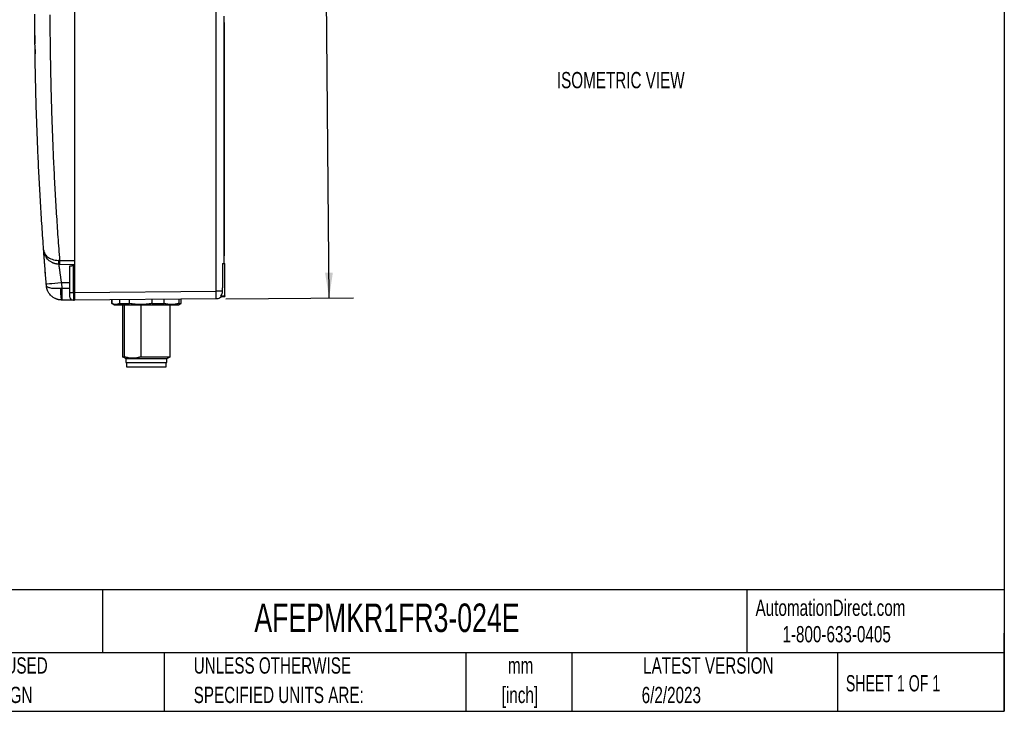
# Model space of a CAD drawing. Header units: millimetres. Extents: x 13 to 546, y 13 to 419.
# Tile 8 of 15: x 290 to 546, y 13 to 193. Entities that reach past the tile are written whole.
import ezdxf

# ---------------------------------------------------------------- set-up
doc = ezdxf.new("R2010")
doc.units = ezdxf.units.MM
doc.header["$LTSCALE"] = 2
doc.layers.add('DIMENSIONS', color=140, linetype='Continuous', lineweight=25)
doc.layers.add('TEXT', color=140, linetype='Continuous', lineweight=25)
doc.styles.add('SLDTEXTSTYLE0', font='TXT', dxfattribs={"width": 0.7})
doc.styles.add('SLDTEXTSTYLE1', font='TXT', dxfattribs={"width": 0.65})
doc.dimstyles.new('SLDDIMSTYLE0', dxfattribs={"dimtxt": 4.316016, "dimasz": 6.604, "dimexe": 0, "dimexo": 0.0625, "dimgap": 1.079004, "dimtad": 0, "dimtih": 1, "dimtoh": 1, "dimrnd": 1e-09, "dimzin": 12, "dimdsep": 46, "dimtxsty": 'SLDTEXTSTYLE0', "dimsah": 1, "dimcen": 0.09, "dimadec": 0, "dimazin": 3, "dimtfac": 1, "dimtofl": 0, "dimtmove": 0, "dimatfit": 3, "dimfxl": 0, "dimfrac": 2, "dimtolj": 1, "dimtzin": 12, "dimarcsym": 0})

# ---------------------------------------------------------------- blocks, each defined once
blk = doc.blocks.new('SW_NOTE_0_1')
at = {"layer": 'TEXT', "color": 0, "char_height": 4.233, "attachment_point": 2, "style": 'SLDTEXTSTYLE0'}
for s, insert in [('mm', (5.69, 5.46)), ('[inch]', (5.52, -2.19))]:
    blk.add_mtext(s, dxfattribs=dict(at, insert=insert))
blk = doc.blocks.new('SW_NOTE_0_2')
at = {"layer": 'TEXT', "color": 0, "char_height": 4.2333, "attachment_point": 1, "style": 'SLDTEXTSTYLE0'}
for s, insert in [('UNLESS OTHERWISE', (0, 5.46)), ('SPECIFIED UNITS ARE:', (0, -2.19))]:
    blk.add_mtext(s, dxfattribs=dict(at, insert=insert))
blk = doc.blocks.new('SW_NOTE_0_6')
at = {"layer": 'TEXT', "color": 0, "char_height": 4.2333, "attachment_point": 1, "style": 'SLDTEXTSTYLE0'}
for s, insert in [('METRIC UNITS USED', (0, 5.46)), ('FOR PART DESIGN', (0, -2.19))]:
    blk.add_mtext(s, dxfattribs=dict(at, insert=insert))
blk = doc.blocks.new('_D_6')
at = {"layer": 'DIMENSIONS'}
for p, q in [((325.46, 317.21), (375.09, 317.64)), ((368.74, 317.58), (369.55, 224.78)), ((363.2, 216.95), (361.75, 216.95)), ((361.75, 216.95), (361.75, 210.09)), ((376.03, 216.95), (377.48, 216.95)), ((377.48, 216.95), (377.48, 210.09)), ((361.75, 210.09), (363.2, 210.09)), ((377.48, 210.09), (376.03, 210.09)), ((370.46, 120.18), (369.68, 209.12)), ((343.58, 119.95), (376.81, 120.24))]:
    blk.add_line(p, q, dxfattribs=at)
for points in [[(368.74, 317.58), (367.78, 310.97), (369.81, 310.99)], [(370.46, 120.18), (371.42, 126.8), (369.39, 126.78)]]:
    blk.add_solid(points, dxfattribs=at)
at = {"layer": 'DIMENSIONS', "char_height": 4.233, "attachment_point": 1, "style": 'SLDTEXTSTYLE0'}
for s, insert in [('197.4', (361.41, 223.37)), ('7.77', (363.2, 215.55))]:
    blk.add_mtext(s, dxfattribs=dict(at, insert=insert))

msp = doc.modelspace()

# ---------------------------------------------------------------- linework, layer by layer
for p, q in [((341.041, 121.927), (341.041, 298.606)), ((304.224, 262.306), (304.224, 129.906)), ((343.024, 191.843), (343.224, 191.843)), ((343.224, 131.138), (343.224, 191.843)), ((343.024, 131.138), (343.224, 131.138)), ((300.326, 129.974), (304.224, 129.906)), ((300.326, 128.974), (304.224, 128.906)), ((302.924, 128.456), (302.924, 121.586)), ((304.224, 128.57), (303.924, 128.544)), ((303.924, 121.586), (303.924, 128.544)), ((304.204, 128.568), (304.204, 128.907)), ((304.224, 129.906), (304.224, 128.57)), ((304.224, 128.57), (304.224, 121.606)), ((342.752, 129.196), (343.324, 129.196)), ((343.324, 120.779), (343.324, 129.196)), ((296.687, 126.106), (296.613, 127.033)), ((296.703, 125.909), (296.687, 126.106)), ((300.794, 124.106), (300.915, 122.663)), ((302.924, 124.106), (300.794, 124.106)), ((302.924, 122.628), (300.915, 122.663)), ((302.924, 121.586), (303.924, 121.586)), ((304.224, 121.586), (303.924, 121.586)), ((303.924, 121.586), (303.924, 119.606)), ((304.224, 121.606), (341.041, 121.927)), ((342.192, 120.779), (343.324, 120.779)), ((342.515, 120.594), (343.324, 120.594)), ((343.324, 120.779), (343.324, 120.594)), ((303.893, 119.612), (300.915, 119.664)), ((303.924, 119.606), (304.224, 119.606)), ((304.112, 119.606), (304.141, 119.606)), ((341.041, 119.927), (304.224, 119.606)), ((313.924, 119.691), (313.924, 118.77)), ((313.924, 118.77), (313.924, 119.691)), ((313.924, 118.77), (314.524, 118.424)), ((313.924, 118.77), (313.924, 118.77)), ((314.524, 118.424), (331.324, 118.424)), ((315.934, 119.708), (315.934, 118.77)), ((315.934, 118.77), (318.515, 118.77)), ((316.742, 118.424), (316.742, 104.799)), ((317.207, 104.799), (317.207, 118.424)), ((318.515, 118.77), (318.515, 119.731)), ((321.57, 104.799), (321.57, 118.424)), ((324.339, 119.782), (324.339, 118.77)), ((324.339, 118.77), (327.514, 118.77)), ((327.514, 118.77), (327.514, 119.809)), ((329.106, 104.799), (329.106, 118.424)), ((331.324, 118.424), (331.924, 118.77)), ((331.329, 119.843), (331.329, 118.77)), ((331.329, 118.77), (331.924, 118.77)), ((331.924, 118.77), (331.924, 119.848)), ((317.207, 104.799), (316.742, 104.799)), ((316.924, 104.799), (317.574, 104.424)), ((317.527, 104.799), (317.207, 104.799)), ((317.574, 104.424), (317.574, 103.424)), ((317.574, 104.424), (328.274, 104.424)), ((317.574, 103.424), (328.274, 103.424)), ((317.774, 103.424), (317.774, 102.324)), ((321.57, 104.799), (321.25, 104.799)), ((329.106, 104.799), (321.57, 104.799)), ((328.074, 102.324), (328.074, 103.424)), ((328.274, 104.424), (328.924, 104.799)), ((328.274, 103.424), (328.274, 104.424)), ((317.774, 102.324), (328.074, 102.324))]:
    msp.add_line(p, q)
at = {"flags": 128}
msp.add_lwpolyline([(293.948, 184.821), (293.949, 184.773), (293.949, 184.726), (293.95, 184.679), (293.951, 184.632), (293.951, 184.585), (293.952, 184.537), (293.953, 184.49), (293.953, 184.443)], dxfattribs=at)
for centre, radius, start, end in [((1166.603, 196.106), 872.728, 180.578398, 180.646398), ((303.924, 120.606), 1, 180, 270)]:
    msp.add_arc(centre, radius, start, end)
for points, knots in [([(296.183, 132.687), (296.109, 133.708), (295.963, 135.75), (295.756, 138.815), (295.56, 141.88), (295.374, 144.945), (295.2, 148.011), (295.036, 151.078), (294.883, 154.145), (294.741, 157.212), (294.609, 160.28), (294.489, 163.347), (294.379, 166.416), (294.28, 169.484), (294.191, 172.553), (294.114, 175.621), (294.047, 178.69), (293.991, 181.759), (293.946, 184.828), (293.912, 187.897), (293.888, 190.966), (293.881, 193.012), (293.878, 194.035)], [0, 0, 0, 0, 0.050021, 0.1000397, 0.1500562, 0.2000706, 0.2500827, 0.3000926, 0.3501003, 0.4001058, 0.4501092, 0.5001103, 0.5501091, 0.6001058, 0.6501003, 0.7000926, 0.7500827, 0.8000706, 0.8500562, 0.9000397, 0.9500209, 1, 1, 1, 1]), ([(297.809, 193.814), (297.812, 192.799), (297.82, 190.77), (297.844, 187.726), (297.879, 184.683), (297.924, 181.64), (297.98, 178.597), (298.047, 175.555), (298.124, 172.513), (298.212, 169.472), (298.31, 166.431), (298.42, 163.391), (298.54, 160.351), (298.67, 157.311), (298.811, 154.272), (298.963, 151.233), (299.126, 148.195), (299.299, 145.157), (299.483, 142.12), (299.677, 139.082), (299.882, 136.046), (300.098, 133.01), (300.25, 130.986), (300.326, 129.974)], [0, 0, 0, 0, 0.0476375, 0.0952695, 0.1428966, 0.1905192, 0.238138, 0.2857537, 0.3333667, 0.3809776, 0.4285871, 0.4761957, 0.5238041, 0.5714127, 0.6190222, 0.6666331, 0.7142462, 0.7618618, 0.8094807, 0.8571033, 0.9047304, 0.9523624, 1, 1, 1, 1]), ([(343.024, 193.466), (343.024, 187.232), (343.024, 176.52), (343.024, 160.157), (343.024, 144.968), (343.024, 134.256), (343.024, 129.196)], [0, 0, 0, 0, 0.2909999, 0.5, 0.763814, 1, 1, 1, 1]), ([(293.909, 188.457), (293.909, 188.445), (293.909, 188.418), (293.911, 188.23), (293.913, 188.01), (293.915, 187.801), (293.917, 187.559), (293.919, 187.385), (293.92, 187.296)], [0, 0, 0, 0, 0.21389508, 0.45159771, 0.57983854, 0.71398772, 0.8540425, 1, 1, 1, 1]), ([(293.953, 184.443), (293.953, 184.434), (293.954, 184.413), (293.954, 184.366), (293.955, 184.298), (293.957, 184.207), (293.958, 184.094), (293.96, 183.957), (293.962, 183.818), (293.963, 183.712), (293.964, 183.65), (293.964, 183.643), (293.964, 183.64)], [0, 0, 0, 0, 0.0534127, 0.118861, 0.1963276, 0.2857923, 0.3872316, 0.5006188, 0.6441811, 0.7752893, 0.8939066, 1, 1, 1, 1]), ([(296.183, 132.687), (296.206, 132.367), (296.298, 132.049), (296.624, 131.444), (296.857, 131.156), (297.487, 130.638), (297.882, 130.409), (298.848, 130.072), (299.428, 129.969), (300.028, 129.972)], [0, 0, 0, 0, 0.25, 0.25, 0.5, 0.5, 0.75, 0.75, 1, 1, 1, 1]), ([(300.102, 128.978), (300.046, 128.98), (299.932, 128.983), (299.762, 128.997), (299.592, 129.019), (299.422, 129.047), (299.252, 129.083), (299.084, 129.127), (298.917, 129.178), (298.752, 129.237), (298.589, 129.303), (298.252, 129.457), (297.758, 129.757), (297.223, 130.244), (296.787, 130.81), (296.537, 131.284), (296.387, 131.673), (296.3, 131.958), (296.222, 132.302), (296.196, 132.552), (296.183, 132.687)], [0, 0, 0, 0, 0.0253422, 0.0508812, 0.0766418, 0.1026486, 0.1289252, 0.1554945, 0.1823788, 0.2095995, 0.2371772, 0.2651319, 0.3849413, 0.5167616, 0.6303725, 0.7600016, 0.804778, 0.8597028, 0.9247769, 1, 1, 1, 1]), ([(296.878, 123.775), (296.87, 123.871), (296.854, 124.065), (296.83, 124.355), (296.806, 124.644), (296.782, 124.933), (296.759, 125.222), (296.72, 125.699), (296.667, 126.36), (296.601, 127.182), (296.539, 127.974), (296.461, 128.974), (296.374, 130.11), (296.304, 131.04), (296.26, 131.639), (296.232, 132.013), (296.21, 132.31), (296.196, 132.502), (296.188, 132.615), (296.183, 132.676), (296.183, 132.683), (296.183, 132.687)], [0, 0, 0, 0, 0.0208434, 0.0416756, 0.0625189, 0.0833955, 0.1043276, 0.1253371, 0.1879729, 0.250575, 0.3130691, 0.3758021, 0.5008092, 0.6255427, 0.6878036, 0.7504335, 0.8128664, 0.8752436, 0.9170689, 0.9585918, 1, 1, 1, 1]), ([(296.476, 128.776), (296.472, 128.827), (296.45, 129.112), (296.449, 129.136), (296.447, 129.155)], [0, 0, 0, 0, 0.1806952, 1, 1, 1, 1]), ([(300.028, 129.972), (300.024, 129.749), (300.032, 129.228), (300.075, 128.979), (300.102, 128.978)], [0, 0, 0, 0, 0.4285714, 1, 1, 1, 1]), ([(300.326, 128.974), (300.289, 128.975), (300.214, 128.976), (300.14, 128.977), (300.102, 128.978)], [0, 0, 0, 0, 0.50000107, 1, 1, 1, 1]), ([(300.102, 128.978), (300.102, 128.977), (300.103, 128.976), (300.104, 128.962), (300.108, 128.939), (300.112, 128.908), (300.117, 128.867), (300.124, 128.817), (300.132, 128.758), (300.141, 128.69), (300.162, 128.533), (300.203, 128.226), (300.261, 127.803), (300.31, 127.453), (300.342, 127.222), (300.379, 126.967), (300.418, 126.689), (300.461, 126.387), (300.508, 126.06), (300.558, 125.71), (300.612, 125.337), (300.67, 124.944), (300.73, 124.531), (300.773, 124.249), (300.794, 124.106)], [0, 0, 0, 0, 0.02710359, 0.05430905, 0.08161719, 0.10902878, 0.13654459, 0.16416539, 0.19189192, 0.21972492, 0.24766512, 0.36174167, 0.47723856, 0.51579619, 0.55614602, 0.59828889, 0.64222536, 0.68795573, 0.73548005, 0.78479819, 0.83590983, 0.88881447, 0.94351146, 1, 1, 1, 1]), ([(300.326, 129.974), (300.322, 129.712), (300.319, 129.452), (300.319, 129.082), (300.322, 128.974), (300.326, 128.974)], [0, 0, 0, 0, 0.5, 0.5, 1, 1, 1, 1]), ([(303.924, 128.544), (303.89, 128.541), (303.824, 128.535), (303.729, 128.527), (303.641, 128.519), (303.559, 128.512), (303.485, 128.506), (303.418, 128.5), (303.358, 128.494), (303.305, 128.49), (303.258, 128.485), (303.181, 128.479), (303.083, 128.47), (302.991, 128.462), (302.934, 128.457), (302.927, 128.456), (302.924, 128.456)], [0, 0, 0, 0, 0.064519, 0.1258328, 0.1839412, 0.238844, 0.2905411, 0.3390324, 0.3843179, 0.4263977, 0.4652718, 0.5009408, 0.6309177, 0.757401, 0.8804184, 1, 1, 1, 1]), ([(304.18, 128.907), (304.178, 128.887), (304.172, 128.848), (304.167, 128.707), (304.165, 128.566), (304.165, 128.565)], [0, 0, 0, 0, 0.496662, 0.9935976, 1, 1, 1, 1]), ([(342.752, 129.196), (342.75, 128.519), (342.746, 127.307), (342.731, 125.827), (342.711, 124.687), (342.692, 123.723), (342.671, 122.78), (342.664, 122.175), (342.662, 121.927)], [0, 0, 0, 0, 0.279476, 0.4999977, 0.6110432, 0.7500013, 0.8979494, 1, 1, 1, 1]), ([(300.794, 124.106), (299.615, 124.008), (297.589, 123.838), (296.878, 123.776), (296.878, 123.775)], [0, 0, 0, 0, 0.5714286, 1, 1, 1, 1]), ([(300.58, 122.644), (300.518, 122.64), (300.394, 122.633), (300.209, 122.626), (300.025, 122.62), (299.842, 122.617), (299.66, 122.617), (299.48, 122.619), (299.302, 122.623), (299.127, 122.629), (298.797, 122.647), (298.326, 122.691), (297.817, 122.779), (297.417, 122.895), (297.195, 122.998), (297.068, 123.087), (296.996, 123.153), (296.935, 123.235), (296.922, 123.298), (296.915, 123.331)], [0, 0, 0, 0, 0.03134911, 0.06286828, 0.09456735, 0.12645346, 0.15853133, 0.19080369, 0.22327168, 0.25593528, 0.28879382, 0.41291179, 0.54449171, 0.65468655, 0.77734012, 0.81807068, 0.86877583, 0.92943015, 1, 1, 1, 1]), ([(300.831, 119.665), (300.769, 119.667), (300.644, 119.671), (300.456, 119.688), (300.268, 119.714), (300.081, 119.748), (299.895, 119.792), (299.711, 119.844), (299.528, 119.906), (299.347, 119.977), (299.005, 120.131), (298.514, 120.425), (297.976, 120.905), (297.536, 121.466), (297.282, 121.938), (297.128, 122.326), (297.039, 122.608), (296.958, 122.949), (296.93, 123.198), (296.915, 123.331)], [0, 0, 0, 0, 0.0313697, 0.0629135, 0.0946355, 0.1265399, 0.1586309, 0.1909125, 0.2233887, 0.2560633, 0.2889402, 0.4130335, 0.5446906, 0.6547663, 0.7774221, 0.8192471, 0.8702862, 0.9305379, 1, 1, 1, 1]), ([(300.58, 122.644), (300.569, 121.974), (300.598, 120.414), (300.741, 119.667), (300.831, 119.665)], [0, 0, 0, 0, 0.4285714, 1, 1, 1, 1]), ([(300.915, 122.663), (300.909, 122.271), (300.903, 121.878), (300.896, 121.153), (300.894, 120.82), (300.894, 120.265), (300.896, 120.043), (300.903, 119.742), (300.909, 119.664), (300.915, 119.664)], [0, 0, 0, 0, 0.25, 0.25, 0.5, 0.5, 0.75, 0.75, 1, 1, 1, 1]), ([(302.924, 121.586), (302.924, 121.326), (302.924, 121.077), (302.924, 120.709), (302.924, 120.606), (302.924, 120.606)], [0, 0, 0, 0, 0.5, 0.5, 1, 1, 1, 1]), ([(304.224, 121.586), (304.224, 121.537), (304.224, 121.438), (304.224, 121.292), (304.224, 121.147), (304.224, 121.004), (304.224, 120.865), (304.224, 120.73), (304.224, 120.599), (304.224, 120.475), (304.224, 120.356), (304.224, 120.244), (304.224, 120.139), (304.224, 120.043), (304.224, 119.955), (304.224, 119.876), (304.224, 119.806), (304.224, 119.747), (304.224, 119.697), (304.224, 119.658), (304.224, 119.629), (304.224, 119.611), (304.224, 119.608), (304.224, 119.606)], [0, 0, 0, 0, 0.0476198, 0.0952392, 0.1428585, 0.1904775, 0.2380963, 0.285715, 0.3333336, 0.3809521, 0.4285706, 0.4761891, 0.5238075, 0.571426, 0.6190446, 0.6666633, 0.7142821, 0.7619012, 0.8095204, 0.8571399, 0.9047596, 0.9523796, 1, 1, 1, 1]), ([(341.041, 119.927), (341.044, 119.927), (341.045, 119.98), (341.048, 120.18), (341.049, 120.328), (341.049, 120.698), (341.048, 120.92), (341.046, 121.404), (341.044, 121.666), (341.041, 121.927)], [0, 0, 0, 0, 0.25, 0.25, 0.5, 0.5, 0.75, 0.75, 1, 1, 1, 1]), ([(342.662, 121.927), (342.48, 121.927), (342.235, 121.927), (341.674, 121.927), (341.358, 121.927), (341.041, 121.927)], [0, 0, 0, 0, 0.5, 0.5, 1, 1, 1, 1]), ([(342.662, 120.779), (342.48, 120.52), (342.235, 120.305), (341.674, 120.01), (341.358, 119.93), (341.041, 119.927)], [0, 0, 0, 0, 0.5, 0.5, 1, 1, 1, 1]), ([(342.662, 121.927), (342.661, 121.885), (342.659, 121.802), (342.644, 121.678), (342.621, 121.556), (342.588, 121.435), (342.536, 121.289), (342.455, 121.122), (342.338, 120.939), (342.241, 120.833), (342.192, 120.779)], [0, 0, 0, 0, 0.0988696, 0.1967938, 0.2943458, 0.3921053, 0.4906483, 0.6606275, 0.8294102, 1, 1, 1, 1]), ([(300.915, 119.664), (300.901, 119.664), (300.873, 119.665), (300.845, 119.665), (300.831, 119.665)], [0, 0, 0, 0, 0.5000115, 1, 1, 1, 1]), ([(315.934, 118.77), (315.891, 118.747), (315.807, 118.701), (315.679, 118.643), (315.552, 118.593), (315.385, 118.539), (315.179, 118.494), (314.931, 118.476), (314.683, 118.493), (314.432, 118.548), (314.179, 118.637), (314.01, 118.726), (313.924, 118.77)], [0, 0, 0, 0, 0.0642928, 0.127934, 0.1911353, 0.2541198, 0.3769128, 0.4988912, 0.621382, 0.7447096, 0.8714674, 1, 1, 1, 1]), ([(324.339, 118.77), (324.215, 118.747), (323.969, 118.701), (323.6, 118.643), (323.233, 118.593), (322.749, 118.539), (322.15, 118.494), (321.432, 118.476), (320.714, 118.493), (319.988, 118.548), (319.253, 118.637), (318.762, 118.726), (318.515, 118.77)], [0, 0, 0, 0, 0.0642928, 0.127934, 0.1911353, 0.2541198, 0.3769128, 0.4988912, 0.621382, 0.7447096, 0.8714674, 1, 1, 1, 1]), ([(331.329, 118.77), (331.248, 118.747), (331.087, 118.701), (330.845, 118.643), (330.604, 118.593), (330.288, 118.539), (329.895, 118.494), (329.425, 118.476), (328.955, 118.493), (328.479, 118.548), (327.998, 118.637), (327.676, 118.726), (327.514, 118.77)], [0, 0, 0, 0, 0.0642928, 0.127934, 0.1911353, 0.2541198, 0.3769128, 0.4988912, 0.621382, 0.7447096, 0.8714674, 1, 1, 1, 1]), ([(321.25, 104.799), (321.17, 104.775), (321.012, 104.728), (320.774, 104.668), (320.538, 104.616), (320.229, 104.561), (319.849, 104.514), (319.39, 104.495), (318.925, 104.513), (318.457, 104.572), (317.99, 104.666), (317.683, 104.754), (317.527, 104.799)], [0, 0, 0, 0, 0.065335, 0.1296425, 0.1932181, 0.2563838, 0.3779273, 0.4981822, 0.6229648, 0.7488394, 0.872853, 1, 1, 1, 1])]:
    msp.add_open_spline(points, degree=3, knots=knots)
for points in [[(300.326, 129.974), (300.227, 129.973), (300.127, 129.973), (300.028, 129.972)], [(296.915, 123.331), (296.902, 123.479), (296.89, 123.627), (296.878, 123.775)], [(300.915, 122.663), (300.804, 122.657), (300.692, 122.65), (300.58, 122.644)], [(304.224, 121.606), (304.224, 121.599), (304.224, 121.593), (304.224, 121.586)], [(304.224, 119.606), (304.224, 119.606), (304.224, 119.606), (304.224, 119.606)]]:
    msp.add_open_spline(points, degree=3)
at = {"layer": 'TEXT'}
for p, q in [((546.1, 419.1), (546.1, 12.7)), ((546.1, 44.252), (12.7, 44.252)), ((311.518, 44.252), (311.518, 27.94)), ((479.151, 44.252), (479.151, 27.94)), ((546.1, 12.7), (546.1, 33.02)), ((546.1, 27.94), (12.7, 27.94)), ((327.56, 27.94), (327.56, 12.7)), ((406.049, 27.94), (406.049, 12.7)), ((433.624, 27.94), (433.624, 12.7)), ((502.697, 27.94), (502.697, 12.7)), ((12.7, 12.7), (546.1, 12.7))]:
    msp.add_line(p, q, dxfattribs=at)

# ---------------------------------------------------------------- block references
for name, p in [('SW_NOTE_0_6', (256.957, 21.271)), ('SW_NOTE_0_2', (335.216, 21.271)), ('SW_NOTE_0_1', (414.572, 21.266))]:
    msp.add_blockref(name, p, dxfattribs=at)

# ---------------------------------------------------------------- texts
for s, insert, char_height, attachment_point, style in [('ISOMETRIC VIEW', (429.698, 178.967), 4.23333, 1, 'SLDTEXTSTYLE0'), ('AutomationDirect.com', (481.39, 41.753), 4.23333, 1, 'SLDTEXTSTYLE0'), ('AFEPMKR1FR3-024E', (351.004, 40.729), 7.40833, 1, 'SLDTEXTSTYLE0'), ('1-800-633-0405', (488.383, 34.874), 4.23333, 1, 'SLDTEXTSTYLE0'), ('LATEST VERSION', (469.104, 26.728), 4.23333, 2, 'SLDTEXTSTYLE0'), ('SHEET 1 OF 1', (504.883, 22.103), 4.23333, 1, 'SLDTEXTSTYLE1'), ('6/2/2023', (459.478, 19.055), 4.2333, 2, 'SLDTEXTSTYLE0')]:
    msp.add_mtext(s, dxfattribs=dict(at, insert=insert, char_height=char_height, attachment_point=attachment_point, style=style))

# ---------------------------------------------------------------- dimensions: what is measured, and where the dimension line sits
at = {"layer": 'DIMENSIONS'}
dim = msp.add_linear_dim(base=(368.738, 317.585), p1=(341.041, 119.927), p2=(322.924, 317.185), angle=270.5, dimstyle='SLDDIMSTYLE0', dxfattribs=at)
dim.commit()
dim.dimension.update_dxf_attribs({"geometry": '_D_6', "text_midpoint": (369.616, 216.95), "dimtype": 160})

doc.saveas('drawing.dxf')
